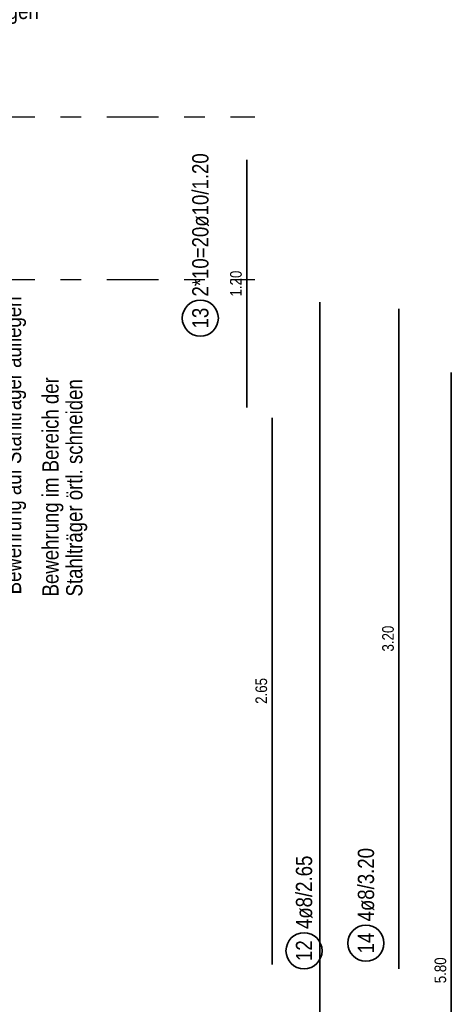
# Model space of a CAD drawing. Header units: millimetres. Extents: x -7.9 to 38.5, y -8.4 to 24.5.
# Tile 24 of 37: x 18.5 to 20.6, y 14.6 to 19.4. Entities that reach past the tile are written whole.
import ezdxf

# ---------------------------------------------------------------- set-up
doc = ezdxf.new("R2010")
doc.units = ezdxf.units.MM
doc.linetypes.add('DASHDOTX2', pattern=[2, 1, -0.5, 0, -0.5])
doc.layers.add('Achsen', color=7, linetype='Continuous', lineweight=20)
doc.layers.add('Schraffuren', color=7, linetype='Continuous', lineweight=20)
doc.styles.add('Arial Narrow', font='ARIALN.TTF')

msp = doc.modelspace()

# ---------------------------------------------------------------- linework, layer by layer
at = {"color": 2, "linetype": 'Continuous', "lineweight": 35}
for p, q in [((19.639371, 18.706547), (19.639371, 17.506547)), ((19.992916, 8.316521), (19.992916, 18.016521)), ((20.377175, 17.985205), (20.377175, 14.785205)), ((20.631261, 11.876964), (20.631261, 17.676964)), ((19.762343, 17.456543), (19.762343, 14.806543))]:
    msp.add_line(p, q, dxfattribs=at)
for centre in [(19.413651, 17.939376), (20.217063, 14.909751), (19.916671, 14.872681)]:
    msp.add_circle(centre, 0.0875, dxfattribs=at)
at = {"layer": 'Achsen', "color": 3, "linetype": 'DASHDOTX2', "lineweight": 25, "ltscale": 0.25}
for p, q in [((2.160322, 18.916548), (19.677826, 18.916548)), ((2.160322, 18.126548), (19.677826, 18.126548))]:
    msp.add_line(p, q, dxfattribs=at)

# ---------------------------------------------------------------- texts
at = {"color": 2, "lineweight": 35, "style": 'Arial Narrow'}
msp.add_text('Bewehrung im Bereich der', height=0.07875, rotation=90, dxfattribs=at).set_placement((18.726064, 16.590554))
at = {"color": 2, "lineweight": 35, "char_height": 0.07875, "attachment_point": 1, "rotation": 90, "line_spacing_factor": 0.9, "style": 'Arial Narrow'}
for s, insert in [('2*10=20ø10/1.20', (19.374276, 18.044376)), ('13', (19.374276, 17.889763)), ('4ø8/3.20', (20.177688, 15.014751)), ('4ø8/2.65', (19.877296, 14.977681)), ('14', (20.177688, 14.860138)), ('12', (19.877296, 14.823068))]:
    msp.add_mtext(s, dxfattribs=dict(at, insert=insert))
at = {"color": 3, "lineweight": 25, "char_height": 0.05625, "attachment_point": 1, "rotation": 90, "line_spacing_factor": 0.9, "style": 'Arial Narrow'}
for s, insert in [('1.20', (19.558121, 18.044672)), ('3.20', (20.295925, 16.32333)), ('2.65', (19.681093, 16.069668)), ('5.80', (20.550011, 14.715089))]:
    msp.add_mtext(s, dxfattribs=dict(at, insert=insert))
at = {"layer": 'Schraffuren', "color": 2, "lineweight": 35, "style": 'Arial Narrow'}
msp.add_text('Bewehrung auf Stahlträger auflegen', height=0.07875, dxfattribs=at).set_placement((17.185419, 19.38986))

# ---------------------------------------------------------------- next in the draw order: texts
at = {"color": 2, "lineweight": 35, "insert": (18.865398, 16.590554), "char_height": 0.07875, "attachment_point": 7, "rotation": 90, "line_spacing_factor": 0.9, "style": 'Arial Narrow', "bg_fill": 3, "box_fill_scale": 1.2, "bg_fill_color": 256, "bg_fill_true_color": 13158600, "bg_fill_transparency": 0}
msp.add_mtext('Stahlträger örtl. schneiden', dxfattribs=at)
at = {"layer": 'Schraffuren', "color": 2, "lineweight": 35, "insert": (18.568394, 16.600539), "char_height": 0.07875, "attachment_point": 7, "rotation": 90, "line_spacing_factor": 0.9, "style": 'Arial Narrow', "bg_fill": 3, "box_fill_scale": 1.2, "bg_fill_color": 256, "bg_fill_true_color": 13158600, "bg_fill_transparency": 0}
msp.add_mtext('Bewehrung auf Stahlträger auflegen', dxfattribs=at)

doc.saveas('drawing.dxf')
